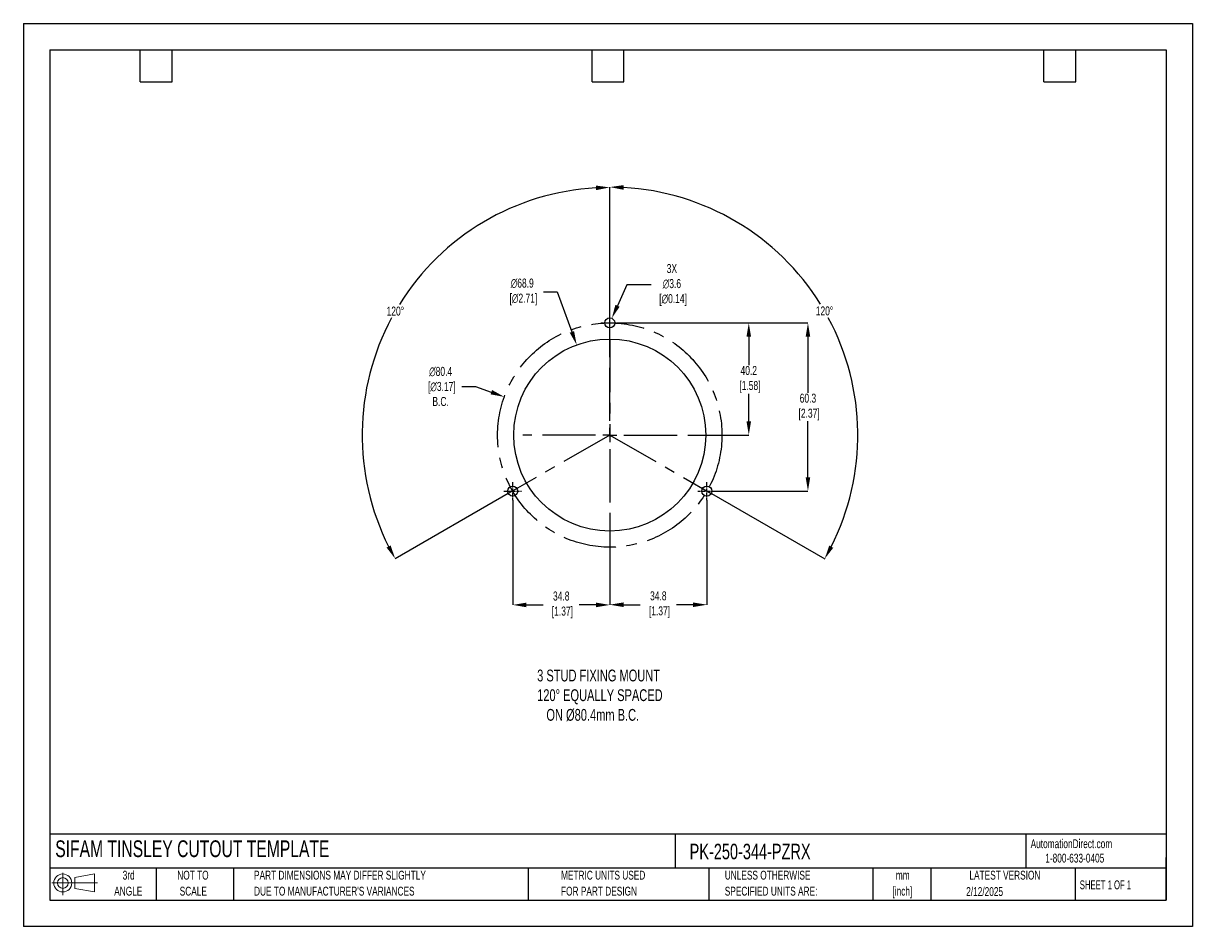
# Model space of a CAD drawing. Header units: millimetres. Extents: x 0 to 419, y 0 to 324.
import ezdxf

# ---------------------------------------------------------------- set-up
doc = ezdxf.new("R2010")
doc.units = ezdxf.units.MM
doc.header["$LTSCALE"] = 1.5
doc.header["$PDSIZE"] = -1
doc.linetypes.add('CENTERX2', pattern=[20.32, 12.7, -2.54, 2.54, -2.54])
for name, color, linetype in [('1', 7, 'Continuous'), ('CENTER', 40, 'CENTERX2'), ('SLD-DEFPOINTS', 7, 'Continuous')]:
    doc.layers.add(name, color=color, linetype=linetype)
doc.layers.add('DIMENSIONS', color=140, linetype='Continuous', lineweight=25)
doc.layers.add('TEXT', color=140, linetype='Continuous', lineweight=25)
doc.styles.add('SLDTEXTSTYLE0', font='TXT', dxfattribs={"width": 0.7})
doc.styles.add('SLDTEXTSTYLE1', font='TXT', dxfattribs={"width": 0.65})
doc.dimstyles.new('SLDDIMSTYLE0', dxfattribs={"dimtxt": 3.237012, "dimasz": 4.953, "dimexe": 0, "dimexo": 0.0625, "dimgap": 0.809253, "dimtad": 0, "dimtih": 1, "dimtoh": 1, "dimrnd": 1e-09, "dimzin": 12, "dimdsep": 46, "dimtxsty": 'SLDTEXTSTYLE0', "dimsah": 1, "dimcen": 0, "dimadec": 0, "dimazin": 3, "dimtfac": 1, "dimtofl": 0, "dimtmove": 0, "dimatfit": 3, "dimfxl": 0, "dimfrac": 2, "dimtolj": 1, "dimtzin": 12, "dimarcsym": 0})

# ---------------------------------------------------------------- blocks, each defined once
blk = doc.blocks.new('Block11')
at = {"color": 7, "linetype": 'Continuous', "lineweight": 18}
for p, q in [((0, 4.32), (16.31, 4.32)), ((3.88, 7.97), (3.88, 0)), ((8.22, 6.25), (15.26, 7.55)), ((8.22, 2.39), (8.22, 6.25)), ((15.26, 7.55), (15.26, 1.1)), ((8.22, 2.39), (15.26, 1.1))]:
    blk.add_line(p, q, dxfattribs=at)
for radius in [3.23, 1.93]:
    blk.add_circle((3.88, 4.32), radius, dxfattribs=at)
blk = doc.blocks.new('Block12')
at = {"layer": 'SLD-DEFPOINTS'}
blk.add_blockref('Block11', (0, 0), dxfattribs=at)
blk = doc.blocks.new('SW_NOTE_0_1')
at = {"layer": 'TEXT', "color": 0, "linetype": 'CENTERX2', "lineweight": 18, "char_height": 3.175, "attachment_point": 2, "style": 'SLDTEXTSTYLE0'}
for s, insert in [('mm', (4.27, 4.09)), ('[inch]', (4.14, -1.64))]:
    blk.add_mtext(s, dxfattribs=dict(at, insert=insert))
blk = doc.blocks.new('SW_NOTE_0_2')
at = {"layer": 'TEXT', "color": 0, "linetype": 'CENTERX2', "lineweight": 18, "char_height": 3.175, "attachment_point": 1, "style": 'SLDTEXTSTYLE0'}
for s, insert in [('UNLESS OTHERWISE', (0, 4.09)), ('SPECIFIED UNITS ARE:', (0, -1.64))]:
    blk.add_mtext(s, dxfattribs=dict(at, insert=insert))
blk = doc.blocks.new('SW_NOTE_0_3')
at = {"layer": 'TEXT', "color": 0, "linetype": 'CENTERX2', "lineweight": 18, "char_height": 3.175, "attachment_point": 1, "style": 'SLDTEXTSTYLE0'}
for s, insert in [('PART DIMENSIONS MAY DIFFER SLIGHTLY', (0, 4.09)), ("DUE TO MANUFACTURER'S VARIANCES", (0, -1.64))]:
    blk.add_mtext(s, dxfattribs=dict(at, insert=insert))
blk = doc.blocks.new('SW_NOTE_0_4')
at = {"layer": 'TEXT', "color": 0, "linetype": 'CENTERX2', "lineweight": 18, "char_height": 3.175, "attachment_point": 2, "style": 'SLDTEXTSTYLE0'}
for s, insert in [('NOT TO', (7.89, 4.09)), ('SCALE', (8.03, -1.64))]:
    blk.add_mtext(s, dxfattribs=dict(at, insert=insert))
blk = doc.blocks.new('SW_NOTE_0_5')
at = {"layer": 'TEXT', "color": 0, "linetype": 'CENTERX2', "lineweight": 18, "char_height": 3.175, "attachment_point": 2, "style": 'SLDTEXTSTYLE0'}
for s, insert in [('3rd', (3.47, 4.09)), ('ANGLE', (3.33, -1.64))]:
    blk.add_mtext(s, dxfattribs=dict(at, insert=insert))
blk = doc.blocks.new('SW_NOTE_0_6')
at = {"layer": 'TEXT', "color": 0, "linetype": 'CENTERX2', "lineweight": 18, "char_height": 3.175, "attachment_point": 1, "style": 'SLDTEXTSTYLE0'}
for s, insert in [('METRIC UNITS USED', (0, 4.09)), ('FOR PART DESIGN', (0, -1.64))]:
    blk.add_mtext(s, dxfattribs=dict(at, insert=insert))
blk = doc.blocks.new('SW_CENTERMARKSYMBOL_0')
at = {"layer": 'CENTER', "color": 0}
for p, q in [((0, 5.08), (0, 31.2)), ((-5.08, 0), (-31.2, 0)), ((0, 0), (-2.54, 0)), ((0, 0), (0, 2.54)), ((0, 0), (0, -2.54)), ((0, 0), (2.54, 0)), ((5.08, 0), (31.2, 0)), ((0, -5.08), (0, -31.2))]:
    blk.add_line(p, q, dxfattribs=at)
blk = doc.blocks.new('*D23')
at = {"layer": 'Defpoints', "color": 0}
for p in [(213.38, 216.45), (248.18, 156.15), (281.22, 156.15)]:
    blk.add_point(p, dxfattribs=at)
at = {"layer": 'DIMENSIONS', "color": 0, "lineweight": -2}
for p, q in [((213.44, 216.45), (281.22, 216.45)), ((281.22, 211.5), (281.22, 191.43)), ((281.22, 161.11), (281.22, 181.18)), ((248.24, 156.15), (281.22, 156.15))]:
    blk.add_line(p, q, dxfattribs=at)
at = {"layer": 'DIMENSIONS', "color": 0}
for points in [[(280.4, 211.5), (282.05, 211.5), (281.22, 216.45)], [(280.4, 161.11), (282.05, 161.11), (281.22, 156.15)]]:
    blk.add_solid(points, dxfattribs=at)
at = {"layer": 'DIMENSIONS', "color": 0, "insert": (281.22, 186.3), "char_height": 3.237, "attachment_point": 5, "style": 'SLDTEXTSTYLE0'}
blk.add_mtext('\\A1;60.3\\P [2.37]', dxfattribs=at)
blk = doc.blocks.new('*D24')
at = {"layer": 'Defpoints', "color": 0}
for p in [(213.38, 216.45), (241.38, 176.25), (260.01, 176.25)]:
    blk.add_point(p, dxfattribs=at)
at = {"layer": 'DIMENSIONS', "color": 0, "lineweight": -2}
for p, q in [((213.44, 216.45), (248.45, 216.45)), ((251.49, 216.45), (260.01, 216.45)), ((260.01, 211.5), (260.01, 201.34)), ((260.01, 181.21), (260.01, 191.09)), ((241.44, 176.25), (260.01, 176.25))]:
    blk.add_line(p, q, dxfattribs=at)
at = {"layer": 'DIMENSIONS', "color": 0}
for points in [[(259.19, 211.5), (260.84, 211.5), (260.01, 216.45)], [(259.19, 181.21), (260.84, 181.21), (260.01, 176.25)]]:
    blk.add_solid(points, dxfattribs=at)
at = {"layer": 'DIMENSIONS', "color": 0, "insert": (260.01, 196.22), "char_height": 3.237, "attachment_point": 5, "style": 'SLDTEXTSTYLE0'}
blk.add_mtext('\\A1;40.2\\P [1.58]', dxfattribs=at)
blk = doc.blocks.new('*D28')
at = {"layer": 'Defpoints', "color": 0}
for p in [(153.14, 244.27), (210.19, 207.25), (210.19, 176.25), (210.19, 176.25), (173.81, 155.29)]:
    blk.add_point(p, dxfattribs=at)
at = {"layer": 'DIMENSIONS', "color": 0, "lineweight": -2}
for p, q in [((210.19, 207.32), (210.19, 265.03)), ((173.75, 155.26), (133.27, 131.93))]:
    blk.add_line(p, q, dxfattribs=at)
for start, end in [(93.1972, 148.1485), (151.7693, 206.7537)]:
    blk.add_arc((210.19, 176.25), 88.77, start, end, dxfattribs=at)
at = {"layer": 'DIMENSIONS', "color": 0}
for points in [[(205.21, 265.71), (205.26, 264.06), (210.19, 265.03)], [(131.64, 136.68), (130.19, 135.9), (133.27, 131.93)]]:
    blk.add_solid(points, dxfattribs=at)
at = {"layer": 'DIMENSIONS', "color": 0, "insert": (133.33, 220.67), "char_height": 3.237, "attachment_point": 5, "style": 'SLDTEXTSTYLE0'}
blk.add_mtext('\\A1;120°', dxfattribs=at)
blk = doc.blocks.new('*D29')
at = {"layer": 'Defpoints', "color": 0}
for p in [(210.19, 207.25), (297.74, 191.74), (210.19, 176.25), (210.19, 176.25), (246.57, 155.29)]:
    blk.add_point(p, dxfattribs=at)
at = {"layer": 'DIMENSIONS', "color": 0, "lineweight": -2}
for p, q in [((210.19, 207.32), (210.19, 265.16)), ((246.62, 155.26), (287.22, 131.87))]:
    blk.add_line(p, q, dxfattribs=at)
for start, end in [(31.8486, 86.8077), (333.2414, 28.2334)]:
    blk.add_arc((210.19, 176.25), 88.91, start, end, dxfattribs=at)
at = {"layer": 'DIMENSIONS', "color": 0}
for points in [[(215.11, 264.2), (215.16, 265.85), (210.19, 265.16)], [(290.3, 135.83), (288.85, 136.62), (287.22, 131.87)]]:
    blk.add_solid(points, dxfattribs=at)
at = {"layer": 'DIMENSIONS', "color": 0, "insert": (287.16, 220.74), "char_height": 3.237, "attachment_point": 5, "style": 'SLDTEXTSTYLE0'}
blk.add_mtext('\\A1;120°', dxfattribs=at)
blk = doc.blocks.new('*D31')
at = {"layer": 'Defpoints', "color": 0}
for p in [(198.33, 208.57), (222.04, 143.93)]:
    blk.add_point(p, dxfattribs=at)
at = {"layer": 'DIMENSIONS', "color": 0, "lineweight": -2}
for p, q in [((186.42, 227.55), (191.37, 227.55)), ((191.37, 227.55), (196.63, 213.22))]:
    blk.add_line(p, q, dxfattribs=at)
at = {"layer": 'DIMENSIONS', "color": 0}
blk.add_solid([(197.4, 213.51), (195.85, 212.94), (198.33, 208.57)], dxfattribs=at)
at = {"layer": 'DIMENSIONS', "color": 0, "insert": (178.81, 227.55), "char_height": 3.237, "attachment_point": 5, "style": 'SLDTEXTSTYLE0'}
blk.add_mtext('\\A1;∅68.9\\P [∅2.71]', dxfattribs=at)
blk = doc.blocks.new('*D32')
at = {"layer": 'Defpoints', "color": 0}
for p in [(210.92, 218.1), (209.45, 214.81)]:
    blk.add_point(p, dxfattribs=at)
at = {"layer": 'DIMENSIONS', "color": 0, "lineweight": -2}
for p, q in [((216.32, 230.08), (212.96, 222.61)), ((225.05, 230.08), (216.32, 230.08))]:
    blk.add_line(p, q, dxfattribs=at)
at = {"layer": 'DIMENSIONS', "color": 0}
blk.add_solid([(212.2, 222.95), (213.71, 222.27), (210.92, 218.1)], dxfattribs=at)
at = {"layer": 'DIMENSIONS', "color": 0, "insert": (232.46, 230.08), "char_height": 3.237, "attachment_point": 5, "style": 'SLDTEXTSTYLE0'}
blk.add_mtext('\\A1;3X\\P∅3.6\\P [∅0.14]', dxfattribs=at)
blk = doc.blocks.new('*D33')
at = {"layer": 'Defpoints', "color": 0}
for p in [(172.39, 189.94), (247.98, 162.57)]:
    blk.add_point(p, dxfattribs=at)
at = {"layer": 'DIMENSIONS', "color": 0, "lineweight": -2}
for p, q in [((157.17, 193.66), (162.12, 193.66)), ((162.12, 193.66), (167.73, 191.63))]:
    blk.add_line(p, q, dxfattribs=at)
at = {"layer": 'DIMENSIONS', "color": 0}
blk.add_solid([(168.01, 192.4), (167.45, 190.85), (172.39, 189.94)], dxfattribs=at)
at = {"layer": 'DIMENSIONS', "color": 0, "insert": (149.56, 193.66), "char_height": 3.237, "attachment_point": 5, "style": 'SLDTEXTSTYLE0'}
blk.add_mtext('\\A1;∅80.4\\P [∅3.17]\\PB.C.', dxfattribs=at)
blk = doc.blocks.new('*D35')
at = {"layer": 'Defpoints', "color": 0}
for p in [(244.99, 152.96), (210.19, 145.06), (210.19, 115.42)]:
    blk.add_point(p, dxfattribs=at)
at = {"layer": 'DIMENSIONS', "color": 0, "lineweight": -2}
for p, q in [((244.99, 152.9), (244.99, 115.42)), ((210.19, 145), (210.19, 115.42)), ((215.14, 115.42), (221.11, 115.42)), ((240.03, 115.42), (234.06, 115.42))]:
    blk.add_line(p, q, dxfattribs=at)
at = {"layer": 'DIMENSIONS', "color": 0}
for points in [[(215.14, 116.24), (215.14, 114.59), (210.19, 115.42)], [(240.03, 116.24), (240.03, 114.59), (244.99, 115.42)]]:
    blk.add_solid(points, dxfattribs=at)
at = {"layer": 'DIMENSIONS', "color": 0, "insert": (227.59, 115.42), "char_height": 3.237, "attachment_point": 5, "style": 'SLDTEXTSTYLE0'}
blk.add_mtext('\\A1;34.8\\P [1.37]', dxfattribs=at)
blk = doc.blocks.new('*D36')
at = {"layer": 'Defpoints', "color": 0}
for p in [(175.39, 152.96), (210.19, 145.06), (210.19, 115.35)]:
    blk.add_point(p, dxfattribs=at)
at = {"layer": 'DIMENSIONS', "color": 0, "lineweight": -2}
for p, q in [((175.39, 152.9), (175.39, 115.35)), ((210.19, 145), (210.19, 115.35)), ((180.34, 115.35), (186.31, 115.35)), ((205.23, 115.35), (199.26, 115.35))]:
    blk.add_line(p, q, dxfattribs=at)
at = {"layer": 'DIMENSIONS', "color": 0}
for points in [[(180.34, 116.17), (180.34, 114.52), (175.39, 115.35)], [(205.23, 116.17), (205.23, 114.52), (210.19, 115.35)]]:
    blk.add_solid(points, dxfattribs=at)
at = {"layer": 'DIMENSIONS', "color": 0, "insert": (192.79, 115.35), "char_height": 3.237, "attachment_point": 5, "style": 'SLDTEXTSTYLE0'}
blk.add_mtext('\\A1;34.8\\P [1.37]', dxfattribs=at)

msp = doc.modelspace()

# ---------------------------------------------------------------- linework, layer by layer
at = {"color": 7, "linetype": 'Continuous'}
for p, q in [((0.004, 323.854), (0.004, 0.004)), ((0.004, 323.854), (419.104, 323.854)), ((419.104, 323.854), (419.104, 0.004)), ((419.104, 0.004), (0.004, 0.004))]:
    msp.add_line(p, q, dxfattribs=at)
at = {"layer": '1', "color": 1, "linetype": 'Continuous'}
for centre, radius in [((210.185, 216.454), 1.8), ((210.185, 176.254), 34.425), ((175.385, 156.154), 1.8), ((244.985, 156.154), 1.8)]:
    msp.add_circle(centre, radius, dxfattribs=at)
at = {"layer": 'CENTER', "ltscale": 0.05}
for p, q in [((210.185, 213.264), (210.185, 219.644)), ((206.995, 216.454), (213.375, 216.454)), ((175.385, 152.964), (175.385, 159.344)), ((244.985, 152.964), (244.985, 159.344)), ((172.195, 156.154), (178.575, 156.154)), ((241.795, 156.154), (248.175, 156.154))]:
    msp.add_line(p, q, dxfattribs=at)
at = {"layer": 'CENTER'}
for p, q in [((210.185, 210.679), (210.185, 176.254)), ((210.185, 176.254), (173.805, 155.291)), ((210.185, 176.254), (246.565, 155.291))]:
    msp.add_line(p, q, dxfattribs=at)
msp.add_circle((210.185, 176.254), 40.2, dxfattribs=at)
at = {"layer": 'TEXT'}
for p, q in [((9.525, 314.325), (409.575, 314.325)), ((9.525, 314.325), (9.525, 9.525)), ((41.91, 302.895), (41.91, 314.325)), ((53.34, 302.895), (53.34, 314.325)), ((203.835, 302.895), (203.835, 314.325)), ((215.265, 302.895), (215.265, 314.325)), ((365.76, 302.895), (365.76, 314.325)), ((377.19, 302.895), (377.19, 314.325)), ((409.575, 314.325), (409.575, 9.525)), ((41.91, 302.895), (53.34, 302.895)), ((203.835, 302.895), (215.265, 302.895)), ((365.76, 302.895), (377.19, 302.895)), ((409.575, 33.189), (9.525, 33.189)), ((233.638, 33.189), (233.638, 20.955)), ((359.363, 33.189), (359.363, 20.955)), ((409.575, 9.525), (409.575, 24.765)), ((409.575, 20.955), (9.525, 20.955)), ((47.625, 20.955), (47.625, 9.525)), ((75.317, 20.955), (75.317, 9.525)), ((180.97, 20.955), (180.97, 9.525)), ((245.67, 20.955), (245.67, 9.525)), ((304.536, 20.955), (304.536, 9.525)), ((325.218, 20.955), (325.218, 9.525)), ((377.023, 20.955), (377.023, 9.525)), ((9.525, 9.525), (409.575, 9.525))]:
    msp.add_line(p, q, dxfattribs=at)

# ---------------------------------------------------------------- block references
at = {"layer": 'CENTER'}
msp.add_blockref('SW_CENTERMARKSYMBOL_0', (210.185, 176.254), dxfattribs=at)
at = {"layer": 'SLD-DEFPOINTS'}
msp.add_blockref('Block12', (10.257, 11.331), dxfattribs=at)
at = {"layer": 'TEXT', "linetype": 'CENTERX2', "lineweight": 18}
for name, p in [('SW_NOTE_0_5', (34.271, 15.953)), ('SW_NOTE_0_4', (52.886, 15.953)), ('SW_NOTE_0_3', (82.679, 15.953)), ('SW_NOTE_0_6', (192.718, 15.953)), ('SW_NOTE_0_2', (251.412, 15.953)), ('SW_NOTE_0_1', (310.929, 15.949))]:
    msp.add_blockref(name, p, dxfattribs=at)

# ---------------------------------------------------------------- texts
at = {"layer": 'DIMENSIONS', "insert": (184.165, 92.16), "char_height": 4.23333, "attachment_point": 1, "style": 'SLDTEXTSTYLE0'}
msp.add_mtext_dynamic_manual_height_columns('3 STUD FIXING MOUNT\\P120%%D EQUALLY SPACED\\P   ON %%C80.4mm B.C.', width=99.50754, gutter_width=21.167, heights=[0], dxfattribs=at)
at = {"layer": 'TEXT', "linetype": 'CENTERX2', "lineweight": 25, "attachment_point": 1, "style": 'SLDTEXTSTYLE0'}
for s, insert, char_height in [('SIFAM TINSLEY CUTOUT TEMPLATE', (11.42, 30.931), 6), ('PK-250-344-PZRX', (238.812, 29.714), 5.55625)]:
    msp.add_mtext(s, dxfattribs=dict(at, insert=insert, char_height=char_height))
at = {"layer": 'TEXT', "linetype": 'CENTERX2', "lineweight": 18, "char_height": 3.175}
for s, insert, attachment_point, style in [('AutomationDirect.com', (361.042, 31.315), 1, 'SLDTEXTSTYLE0'), ('1-800-633-0405', (366.287, 26.156), 1, 'SLDTEXTSTYLE0'), ('LATEST VERSION', (351.828, 20.046), 2, 'SLDTEXTSTYLE0'), ('2/12/2025', (344.552, 14.161), 2, 'SLDTEXTSTYLE0'), ('SHEET 1 OF 1', (378.662, 16.577), 1, 'SLDTEXTSTYLE1')]:
    msp.add_mtext(s, dxfattribs=dict(at, insert=insert, attachment_point=attachment_point, style=style))

# ---------------------------------------------------------------- dimensions: what is measured, and where the dimension line sits
at = {"layer": 'DIMENSIONS'}
for base, line1, picture, middle in [((153.144, 244.273), ((210.185, 176.254), (173.805, 155.291)), '*D28', (133.326, 220.673)), ((297.735, 191.743), ((210.185, 176.254), (246.565, 155.291)), '*D29', (287.164, 220.742))]:
    dim = msp.add_angular_dim_2l(base=base, line1=line1, line2=((210.185, 207.254), (210.185, 176.254)), dimstyle='SLDDIMSTYLE0', dxfattribs=at)
    dim.commit()
    dim.dimension.update_dxf_attribs({"geometry": picture, "text_midpoint": middle})
for p1, p2, text, picture, middle in [((209.446, 214.813), (210.924, 218.095), '3X\\P<>\\P[]', '*D32', (232.465, 230.075)), ((247.983, 162.566), (172.388, 189.942), '<>\\P[]\\PB.C.', '*D33', (149.564, 193.659))]:
    dim = msp.add_diameter_dim_2p(p1=p1, p2=p2, text=text, dimstyle='SLDDIMSTYLE0', dxfattribs=at)
    dim.commit()
    dim.dimension.update_dxf_attribs({"geometry": picture, "text_midpoint": middle, "dimtype": 163})
dim = msp.add_diameter_dim_2p(p1=(222.0381, 143.9338), p2=(198.3325, 208.5741), text='<>\\P[]', dimstyle='SLDDIMSTYLE0', override={"dimdec": 1}, dxfattribs=at)
dim.commit()
dim.dimension.update_dxf_attribs({"geometry": '*D31', "text_midpoint": (178.8119, 227.5543), "dimtype": 163})
dim = msp.add_linear_dim(base=(281.221, 156.154), p1=(213.375, 216.454), p2=(248.175, 156.154), angle=90, text='<>\\P[]', dimstyle='SLDDIMSTYLE0', dxfattribs=at)
dim.commit()
dim.dimension.update_dxf_attribs({"geometry": '*D23', "text_midpoint": (281.221, 186.304)})
dim = msp.add_linear_dim(base=(260.013, 176.254), p1=(213.375, 216.454), p2=(241.381, 176.254), angle=90, text='<>\\P[]', dimstyle='SLDDIMSTYLE0', override={"dimdec": 1, "dimzin": 4}, dxfattribs=at)
dim.commit()
dim.dimension.update_dxf_attribs({"geometry": '*D24', "text_midpoint": (260.013, 196.215), "dimtype": 160})
for base, p1, picture, middle in [((210.185, 115.349), (175.385, 152.964), '*D36', (192.785, 115.349)), ((210.185, 115.416), (244.985, 152.964), '*D35', (227.585, 115.416))]:
    dim = msp.add_linear_dim(base=base, p1=p1, p2=(210.185, 145.058), text='<>\\P[]', dimstyle='SLDDIMSTYLE0', dxfattribs=at)
    dim.commit()
    dim.dimension.update_dxf_attribs({"geometry": picture, "text_midpoint": middle})

doc.saveas('drawing.dxf')
